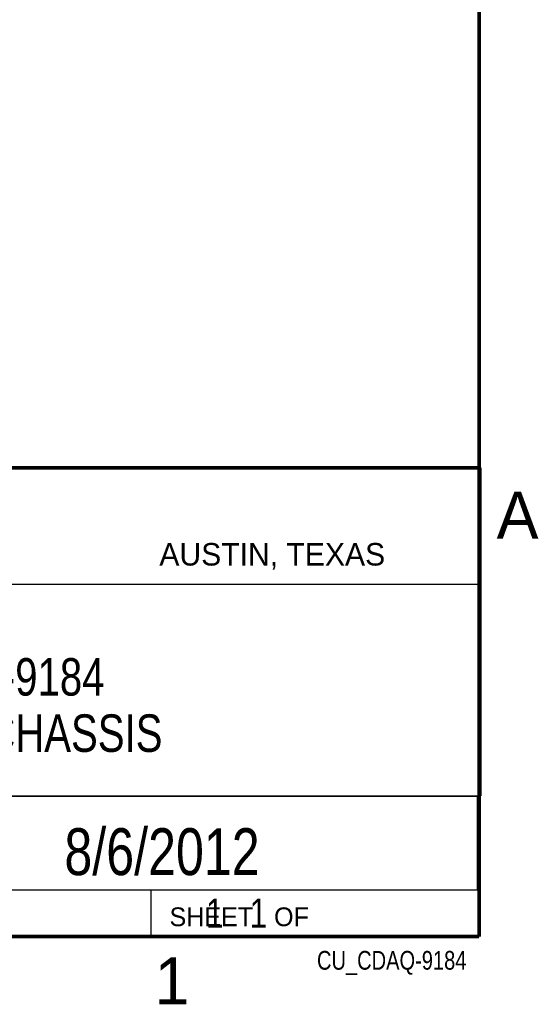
# Model space of a CAD drawing. Header units: inches. Extents: x 0 to 34, y 0 to 22.
# Tile 40 of 64: x 31.1 to 33.8, y 0.1 to 5.4. Entities that reach past the tile are written whole.
import ezdxf

# ---------------------------------------------------------------- set-up
doc = ezdxf.new("R2010")
doc.units = ezdxf.units.IN
doc.header["$LTSCALE"] = 1.87
doc.header["$MEASUREMENT"] = 0
doc.layers.get('0').update_dxf_attribs({"linetype": 'CONTINUOUS'})
doc.layers.add('DETAIL', color=7, linetype='CONTINUOUS')
doc.layers.add('NOTE', color=7, linetype='CONTINUOUS')
doc.styles.get("Standard").update_dxf_attribs({"font": 'txt', "width": 0.8})
doc.styles.add('TEXTSTYLE_2', font='txt')

msp = doc.modelspace()

# ---------------------------------------------------------------- linework, layer by layer
at = {"color": 2, "linetype": 'CONTINUOUS'}
for p, q in [((28.3793, 3.0003), (33.5093, 3.0003)), ((33.5093, 3.0003), (33.5093, 1.2503)), ((28.7231, 2.38), (33.5, 2.38)), ((28.3793, 1.2503), (33.5093, 1.2503)), ((30.13, 1.2499), (33.49, 1.2499)), ((33.49, 1.2499), (33.49, 0.7499)), ((28.38, 0.75), (33.5, 0.75)), ((30.13, 0.7499), (33.49, 0.7499)), ((31.75, 0.75), (33.5, 0.75)), ((31.75, 0.75), (31.75, 0.5)), ((33.5, 0.75), (33.5, 0.5)), ((31.75, 0.5), (33.5, 0.5)), ((32.4953, 0.5017), (33.4953, 0.5017)), ((32.4953, 0.5017), (32.4953, 0.5012)), ((32.4953, 0.5012), (33.4953, 0.5012)), ((33.4953, 0.5017), (33.4953, 0.5012))]:
    msp.add_line(p, q, dxfattribs=at)
at = {"color": 7, "linetype": 'CONTINUOUS', "const_width": 0.02}
for points in [[(33.5, 0.5), (33.5, 21.5)], [(25.58, 3), (33.5, 3)], [(0.5, 0.5), (33.5, 0.5)]]:
    msp.add_lwpolyline(points, dxfattribs=at)

# ---------------------------------------------------------------- texts
at = {"color": 2, "linetype": 'CONTINUOUS', "attachment_point": 1, "line_spacing_factor": 0.9, "style": 'TEXTSTYLE_2'}
for s, insert, char_height, width in [('A', (33.5939, 2.8728), 0.25, 0.25), ('AUSTIN, TEXAS', (31.7957, 2.599), 0.12, 1.56), ('SHEET   OF', (31.8499, 0.6557), 0.1, 1), ('1', (31.7706, 0.389), 0.25, 0.25)]:
    msp.add_mtext(s, dxfattribs=dict(at, insert=insert, char_height=char_height, width=width))
at = {"layer": 'DETAIL', "color": 7, "linetype": 'CONTINUOUS', "insert": (31.8125, 0.7031), "char_height": 0.15625, "width": 1.25, "attachment_point": 1, "line_spacing_factor": 0.9}
msp.add_mtext('     1   1', dxfattribs=at)
at = {"layer": 'DETAIL', "color": 2, "linetype": 'CONTINUOUS', "insert": (33.4328, 0.4236), "char_height": 0.1, "width": 0.96, "attachment_point": 3, "line_spacing_factor": 0.9}
msp.add_mtext('CU_CDAQ-9184', dxfattribs=at)
at = {"layer": 'NOTE', "color": 7, "linetype": 'CONTINUOUS', "attachment_point": 2, "line_spacing_factor": 0.9}
for s, insert, char_height, width in [('cDAQ-9184\\P4 SLOT CHASSIS', (30.9443, 1.9853), 0.2, 2.24), ('8/6/2012', (31.81, 1.078), 0.25, 1.6)]:
    msp.add_mtext(s, dxfattribs=dict(at, insert=insert, char_height=char_height, width=width))

doc.saveas('drawing.dxf')
